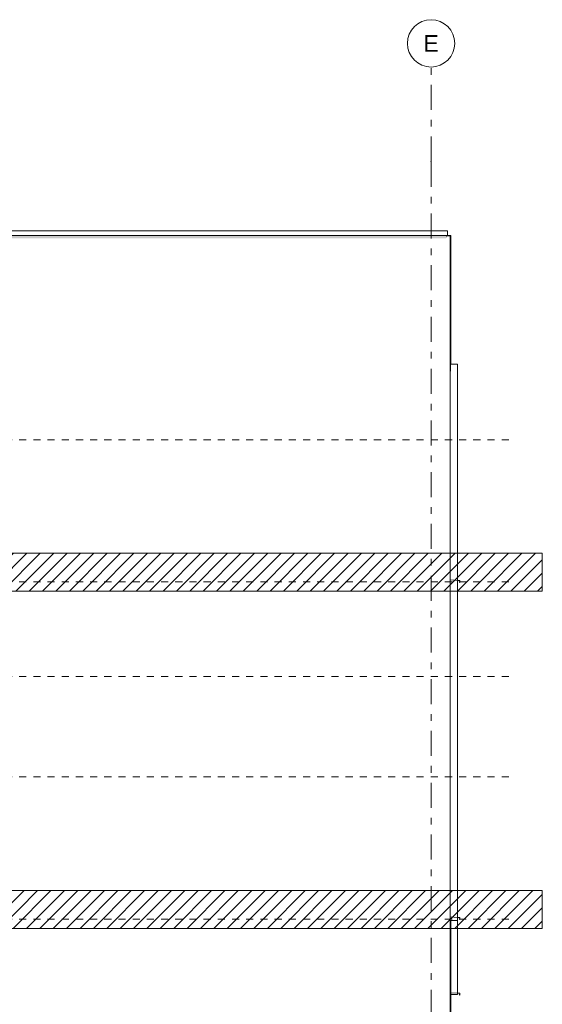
# Model space of a CAD drawing. Header units: millimetres. Extents: x -2373 to 36476, y -53000 to 10500.
# Tile 34 of 35: x 22888 to 28411, y 97 to 10500. Entities that reach past the tile are written whole.
import ezdxf
from ezdxf.enums import TextEntityAlignment as Align

# ---------------------------------------------------------------- set-up
doc = ezdxf.new("R2010")
doc.units = ezdxf.units.MM
doc.header["$MEASUREMENT"] = 0
doc.linetypes.add('_TIRET COURT 1', pattern=[150, 75, -75])
doc.linetypes.add('Axe', pattern=[546.805537, 264.583325, -105.833328, 70.555556, -105.833328])
for name, color, linetype in [('Nouveau_0', 7, 'Continuous'), ('Nouveau_2D - Dessin général', 7, 'Continuous'), ('Nouveau__Grille structurelle (axe_trame)', 7, 'Continuous'), ('Nouveau__Murs ext - Bardages', 7, 'Continuous'), ('Nouveau__Murs ext - Périphériques', 7, 'Continuous'), ('Nouveau_Exter - Equipements_Mobiliers', 7, 'Continuous'), ('Nouveau_Fenêtres Archicad', 7, 'Continuous')]:
    doc.layers.add(name, color=color, linetype=linetype)
doc.styles.add('STYLE_GENERE_1', font='arial.ttf')
pattern_1 = [(45, (0, 0), (-70.71068, 70.71068), [])]

# ---------------------------------------------------------------- blocks, each defined once
blk = doc.blocks.new('Élément de coupe_3')
at = {"layer": 'Nouveau__Murs ext - Périphériques', "color": 7, "linetype": 'Continuous', "lineweight": 5}
for p, q in [((27436, 3560), (27436, 0)), ((27436, 0), (27396, 0))]:
    blk.add_line(p, q, dxfattribs=at)
blk = doc.blocks.new('Élément de coupe_6')
at = {"layer": 'Nouveau__Murs ext - Périphériques', "color": 7, "linetype": 'Continuous', "lineweight": 5}
blk.add_line((27436, 3560), (27436, 6785), dxfattribs=at)
blk = doc.blocks.new('Élément de coupe_7')
at = {"layer": 'Nouveau_Fenêtres Archicad', "color": 7, "linetype": 'Continuous', "lineweight": 13}
for p, q in [((27436, 1020), (27516, 1015)), ((27516, 1015), (27541, 1013)), ((27541, 993), (27531, 1003)), ((27541, 1013), (27541, 993))]:
    blk.add_line(p, q, dxfattribs=at)
blk = doc.blocks.new('Élément de coupe_9')
at = {"layer": 'Nouveau__Murs ext - Périphériques', "linetype": 'Continuous', "lineweight": 13}
blk.add_hatch(color=7, dxfattribs=at).paths.add_polyline_path([(27396, 8220), (27396, 8196), (27410, 8220)])
at = {"layer": 'Nouveau__Murs ext - Périphériques', "color": 7, "linetype": 'Continuous', "lineweight": 30}
for p, q in [((27410, 8220), (27436, 8220)), ((27436, 8220), (27436, 6785))]:
    blk.add_line(p, q, dxfattribs=at)
blk = doc.blocks.new('Élément de coupe_11')
at = {"layer": 'Nouveau__Murs ext - Périphériques', "linetype": 'Continuous', "lineweight": 13}
blk.add_hatch(color=7, dxfattribs=at).paths.add_polyline_path([(10820, 8220), (10820, 8191), (27393, 8191), (27396, 8196), (27396, 8220)])
blk = doc.blocks.new('Élément de coupe_15')
at = {"layer": 'Nouveau__Murs ext - Bardages', "color": 7, "linetype": 'Continuous', "lineweight": 13}
for p, q in [((10806, 8270), (27410, 8270)), ((10806, 8220), (27410, 8220)), ((27410, 8270), (27410, 8220))]:
    blk.add_line(p, q, dxfattribs=at)
blk = doc.blocks.new('Élément de coupe_81')
at = {"layer": 'Nouveau_Fenêtres Archicad', "color": 7, "linetype": 'Continuous', "lineweight": 13}
for p, q in [((27436, 4580), (27516, 4575)), ((27516, 4575), (27541, 4573)), ((27541, 4553), (27531, 4563)), ((27541, 4573), (27541, 4553))]:
    blk.add_line(p, q, dxfattribs=at)
blk = doc.blocks.new('Élément de coupe_83')
at = {"layer": 'Nouveau_Fenêtres Archicad', "color": 7, "linetype": 'Continuous', "lineweight": 13}
for p, q in [((27446, 219), (27516, 215)), ((27516, 215), (27541, 213)), ((27541, 213), (27541, 193)), ((27541, 193), (27531, 203))]:
    blk.add_line(p, q, dxfattribs=at)
blk = doc.blocks.new('Élément de coupe_84')
at = {"layer": 'Nouveau__Murs ext - Bardages', "color": 7, "linetype": 'Continuous', "lineweight": 13}
for p, q in [((27516, 200), (27516, 982)), ((27446, 200), (27516, 200))]:
    blk.add_line(p, q, dxfattribs=at)
blk = doc.blocks.new('Élément de coupe_92')
at = {"layer": 'Nouveau__Murs ext - Bardages', "color": 7, "linetype": 'Continuous', "lineweight": 13}
for p, q in [((27516, 6860), (27436, 6860)), ((27516, 6857), (27516, 6860))]:
    blk.add_line(p, q, dxfattribs=at)
blk = doc.blocks.new('Élément de coupe_93')
at = {"layer": 'Nouveau__Murs ext - Bardages', "color": 7, "linetype": 'Continuous', "lineweight": 13}
for p, q in [((27516, 982), (27516, 6857)), ((27436, 982), (27516, 982))]:
    blk.add_line(p, q, dxfattribs=at)
blk = doc.blocks.new('Élément de coupe_125')
at = {"layer": 'Nouveau_Exter - Equipements_Mobiliers', "color": 7, "linetype": 'Continuous', "lineweight": 13}
for p, q in [((27446, 8220), (27436, 8220)), ((27446, 8220), (27446, 6860)), ((27446, 982), (27446, 0)), ((27446, 0), (27436, 0))]:
    blk.add_line(p, q, dxfattribs=at)
blk = doc.blocks.new('Marque grille standard[5]', base_point=(27236, 10000))
at = {"layer": 'Nouveau__Grille structurelle (axe_trame)', "color": 1, "linetype": 'Axe', "lineweight": 20}
for q in [(27236, 10000), (27236, -3000)]:
    blk.add_line((27236, 9000), q, dxfattribs=at)
at = {"layer": 'Nouveau__Grille structurelle (axe_trame)', "color": 7, "linetype": 'Continuous', "lineweight": 13}
blk.add_circle((27236, 10250), 250, dxfattribs=at)
at = {"layer": 'Nouveau__Grille structurelle (axe_trame)', "color": 1, "linetype": 'Axe', "lineweight": 20}
blk.add_point((27236, 9000), dxfattribs=at)
blk.add_point((27236, 9000), dxfattribs=at)
at = {"layer": 'Nouveau__Grille structurelle (axe_trame)', "color": 7, "lineweight": 13, "style": 'STYLE_GENERE_1'}
for tag, p in [('AC_MarkerText_1_0', (27236, 10337)), ('AC_MarkerText_1_1', (27236, -4163))]:
    blk.add_attdef(tag, text='', height=175, rotation=360, dxfattribs=at).set_placement(p, align=Align.TOP_CENTER)

msp = doc.modelspace()

# ---------------------------------------------------------------- hatches: boundary and pattern name
at = {"layer": 'Nouveau_0', "linetype": 'Continuous', "lineweight": 0}
h = msp.add_hatch(dxfattribs=at)
h.set_pattern_fill('Blocs_maçonnerie', color=112, style=0, pattern_type=2)
h.set_pattern_definition(pattern_1)
h.paths.add_polyline_path([(8727, 4862), (28411, 4862), (28411, 4462), (8727, 4462)])
h = msp.add_hatch(dxfattribs=at)
h.set_pattern_fill('Blocs_maçonnerie', color=112, style=0, pattern_type=2)
h.set_pattern_definition(pattern_1)
h.paths.add_polyline_path([(8727, 1298), (28411, 1298), (28411, 898), (8727, 898)])

# ---------------------------------------------------------------- linework, layer by layer
at = {"layer": 'Nouveau_0', "color": 112, "linetype": 'Continuous', "lineweight": 0, "flags": 128}
for points in [[(8727, 4862), (28411, 4862), (28411, 4462), (8727, 4462)], [(8727, 1298), (28411, 1298), (28411, 898), (8727, 898)]]:
    msp.add_lwpolyline(points, close=True, dxfattribs=at)
at = {"layer": 'Nouveau_2D - Dessin général', "color": 7, "linetype": '_TIRET COURT 1', "lineweight": 13}
for p, q in [((26057, 8220), (7280, 8220)), ((28057, 6060), (8373, 6060)), ((28057, 4560), (7280, 4560)), ((28057, 3560), (7280, 3560)), ((28057, 2500), (8373, 2500)), ((28057, 996), (8373, 996))]:
    msp.add_line(p, q, dxfattribs=at)

# ---------------------------------------------------------------- block references
at = {"layer": 'Nouveau__Grille structurelle (axe_trame)', "color": 7, "linetype": 'Continuous', "lineweight": 13}
ref = msp.add_blockref('Marque grille standard[5]', (27236, 10000), dxfattribs=at)
ref.add_attrib('AC_MarkerText_1', 'E', dxfattribs={"color": 7, "lineweight": 13, "height": 175, "rotation": 360, "style": 'STYLE_GENERE_1'}).set_placement((27236, 10337), align=Align.TOP_CENTER)
at = {"layer": 'Nouveau__Murs ext - Bardages', "lineweight": 0}
for name in ['Élément de coupe_15', 'Élément de coupe_92', 'Élément de coupe_93', 'Élément de coupe_84']:
    msp.add_blockref(name, (0, 0), dxfattribs=at)
at = {"layer": 'Nouveau__Murs ext - Périphériques', "lineweight": 0}
for name in ['Élément de coupe_11', 'Élément de coupe_9', 'Élément de coupe_6', 'Élément de coupe_3']:
    msp.add_blockref(name, (0, 0), dxfattribs=at)
at = {"layer": 'Nouveau_Exter - Equipements_Mobiliers', "lineweight": 0}
msp.add_blockref('Élément de coupe_125', (0, 0), dxfattribs=at)
at = {"layer": 'Nouveau_Fenêtres Archicad', "lineweight": 0}
for name in ['Élément de coupe_81', 'Élément de coupe_7', 'Élément de coupe_83']:
    msp.add_blockref(name, (0, 0), dxfattribs=at)

doc.saveas('drawing.dxf')
